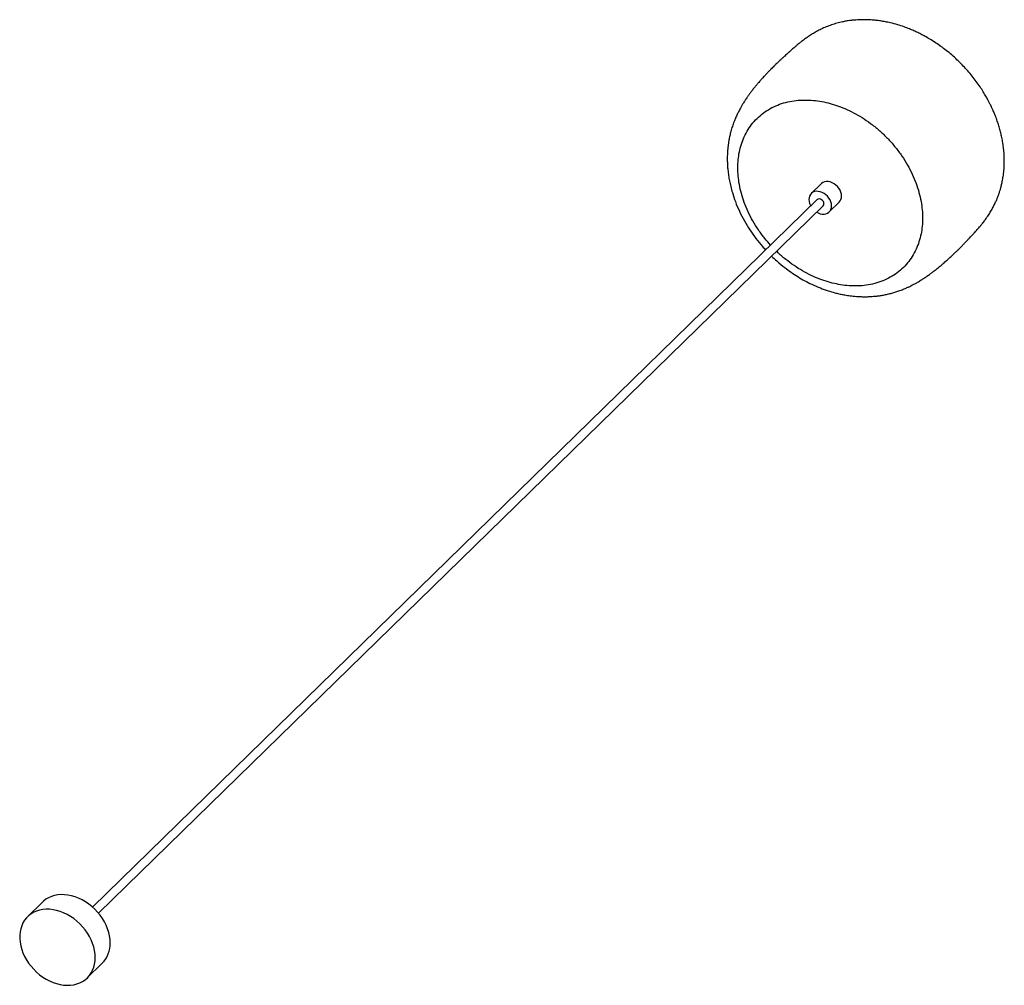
# Paper-space layout '_Trimétrica' of a CAD drawing. Header units: millimetres. Extents: x -1103 to -181, y -961 to -58.
import ezdxf

# ---------------------------------------------------------------- set-up
doc = ezdxf.new("R2010")
doc.units = ezdxf.units.MM

psp = doc.layouts.new('_Trimétrica')

# ---------------------------------------------------------------- linework, layer by layer
at = {"color": 7, "linetype": 'Continuous', "lineweight": 25}
for p, q in [((-352.33, -211.24), (-361.66, -220.35)), ((-356.07, -226.07), (-1034.53, -888.26)), ((-344.9, -237.52), (-335.56, -228.41)), ((-1028.94, -893.99), (-350.49, -231.8)), ((-1081.26, -883.57), (-1095.26, -897.24)), ((-1039.38, -954.49), (-1025.38, -940.82))]:
    psp.add_line(p, q, dxfattribs=at)
at = {"color": 7, "linetype": 'Continuous', "lineweight": 25, "flags": 128}
for points in [[(-333.33, -222.71), (-333.49, -220.88), (-333.97, -219.02), (-334.75, -217.18), (-335.82, -215.42), (-337.12, -213.8), (-338.64, -212.36), (-340.32, -211.15), (-342.1, -210.2), (-343.95, -209.54), (-345.79, -209.19), (-347.58, -209.17), (-349.25, -209.48), (-350.77, -210.09), (-352.08, -211), (-352.33, -211.24)], [(-342.67, -231.82), (-342.83, -229.99), (-343.31, -228.13), (-344.09, -226.29), (-345.15, -224.53), (-346.46, -222.91), (-347.97, -221.47), (-349.65, -220.26), (-351.44, -219.31), (-353.28, -218.65), (-355.12, -218.3), (-356.91, -218.28), (-358.59, -218.59), (-360.1, -219.2), (-361.41, -220.11), (-362.47, -221.29), (-363.25, -222.71), (-363.73, -224.31), (-363.89, -226.05), (-363.73, -227.88), (-363.25, -229.74), (-362.47, -231.58), (-362.21, -232.06)], [(-349.74, -229.9), (-349.9, -228.84), (-350.36, -227.8), (-351.07, -226.85), (-351.99, -226.1), (-353.02, -225.59), (-354.07, -225.38), (-355.05, -225.49), (-355.87, -225.9), (-356.07, -226.07)], [(-356.62, -237.79), (-355.12, -238.56), (-353.28, -239.22), (-351.44, -239.57), (-349.65, -239.59), (-347.97, -239.29), (-346.46, -238.67), (-345.15, -237.76), (-344.09, -236.58), (-343.31, -235.16), (-342.83, -233.56), (-342.67, -231.82)], [(-1017.95, -921.81), (-1018.1, -918.56), (-1018.57, -915.25), (-1019.34, -911.92), (-1020.41, -908.58), (-1021.76, -905.28), (-1023.4, -902.04), (-1025.3, -898.89), (-1027.44, -895.86), (-1029.82, -892.96), (-1032.4, -890.24), (-1035.16, -887.71), (-1038.08, -885.4), (-1041.14, -883.32), (-1044.3, -881.5), (-1047.54, -879.94), (-1050.84, -878.67), (-1054.15, -877.7), (-1057.46, -877.02), (-1060.73, -876.66), (-1063.94, -876.61), (-1067.05, -876.87), (-1070.05, -877.44), (-1072.89, -878.32), (-1075.56, -879.49), (-1078.04, -880.95), (-1080.3, -882.69), (-1081.26, -883.57)], [(-1031.95, -935.48), (-1032.1, -932.23), (-1032.57, -928.92), (-1033.34, -925.58), (-1034.41, -922.25), (-1035.77, -918.95), (-1037.4, -915.71), (-1039.3, -912.56), (-1041.44, -909.52), (-1043.82, -906.63), (-1046.4, -903.91), (-1049.16, -901.38), (-1052.08, -899.07), (-1055.14, -896.99), (-1058.3, -895.16), (-1061.54, -893.61), (-1064.84, -892.34), (-1068.15, -891.36), (-1071.46, -890.69), (-1074.73, -890.32), (-1077.94, -890.27), (-1081.05, -890.53), (-1084.05, -891.11), (-1086.89, -891.98), (-1089.57, -893.16), (-1092.04, -894.62), (-1094.31, -896.36), (-1096.33, -898.35), (-1098.1, -900.59), (-1099.6, -903.05), (-1100.81, -905.71), (-1101.73, -908.55), (-1102.35, -911.54), (-1102.66, -914.65), (-1102.66, -917.87), (-1102.35, -921.15), (-1101.73, -924.48), (-1100.81, -927.82), (-1099.6, -931.14), (-1098.1, -934.41), (-1096.33, -937.61), (-1094.31, -940.71), (-1092.04, -943.67), (-1089.57, -946.48), (-1086.89, -949.11), (-1084.05, -951.53), (-1081.05, -953.73), (-1077.94, -955.69), (-1074.73, -957.38), (-1071.46, -958.79), (-1068.15, -959.92), (-1064.84, -960.74), (-1061.54, -961.26), (-1058.3, -961.47), (-1055.14, -961.36), (-1052.08, -960.95), (-1049.16, -960.22), (-1046.4, -959.2), (-1043.82, -957.88), (-1041.44, -956.27), (-1039.3, -954.41), (-1037.4, -952.29), (-1035.77, -949.94), (-1034.41, -947.37), (-1033.34, -944.62), (-1032.57, -941.7), (-1032.1, -938.65), (-1031.95, -935.48)]]:
    psp.add_lwpolyline(points, dxfattribs=at)
at = {"color": 7, "linetype": 'Continuous', "lineweight": 25}
for centre, radius, start, end in [((-352.3, -229.99), 2.56, 315.10991, 2.15584), ((-341.13, -222.95), 7.8, 315.53024, 1.73552), ((-1043.83, -922.65), 25.9, 315.42382, 1.84193)]:
    psp.add_arc(centre, radius, start, end, dxfattribs=at)
for points, knots in [([(-181.23, -197.31), (-181.11, -194.99), (-180.87, -190.57), (-181.07, -184.18), (-181.56, -178.38), (-182.29, -173.03), (-183.18, -168.14), (-184.23, -163.53), (-185.39, -159.15), (-186.74, -154.73), (-188.28, -150.29), (-189.94, -146.01), (-191.46, -142.44), (-192.71, -139.71), (-193.62, -137.81), (-194.37, -136.29), (-195.25, -134.57), (-196.49, -132.23), (-198.32, -128.94), (-200.74, -124.9), (-203.74, -120.26), (-207.22, -115.33), (-211.03, -110.39), (-215.06, -105.59), (-219.38, -100.85), (-223.99, -96.2), (-228.9, -91.68), (-233.95, -87.42), (-239, -83.53), (-244.16, -79.89), (-249.16, -76.67), (-253.85, -73.92), (-258.05, -71.65), (-261.87, -69.74), (-265.78, -67.93), (-270.05, -66.13), (-275.1, -64.21), (-281.03, -62.27), (-286.87, -60.71), (-292.25, -59.56), (-296.73, -58.79), (-300.79, -58.26), (-304.33, -57.92), (-307.32, -57.73), (-309.76, -57.65), (-311.63, -57.62), (-312.93, -57.63), (-313.93, -57.66), (-315, -57.7), (-316.52, -57.74), (-318.76, -57.84), (-321.68, -58.04), (-325.14, -58.39), (-328.79, -58.93), (-332.98, -59.73), (-337.61, -60.86), (-342.74, -62.44), (-347.68, -64.31), (-352.3, -66.37), (-356.56, -68.56), (-360.56, -70.88), (-364, -73.1), (-366.76, -75.03), (-369.02, -76.7), (-371.04, -78.26), (-373.31, -80.08), (-375.84, -82.21), (-378.44, -84.44), (-380.94, -86.63), (-383.11, -88.56), (-384.9, -90.17), (-386.6, -91.71), (-388.38, -93.36), (-390.1, -94.95), (-391.61, -96.39), (-393.11, -97.81), (-394.76, -99.41), (-396.51, -101.12), (-398.16, -102.76), (-399.76, -104.37), (-401.5, -106.15), (-403.43, -108.17), (-405.3, -110.16), (-406.85, -111.85), (-408.15, -113.28), (-409.42, -114.71), (-410.94, -116.45), (-412.76, -118.58), (-414.82, -121.09), (-416.92, -123.73), (-418.85, -126.28), (-420.52, -128.57), (-421.93, -130.6), (-423.29, -132.61), (-424.72, -134.82), (-426.21, -137.26), (-427.48, -139.46), (-428.55, -141.41), (-429.67, -143.53), (-431.07, -146.37), (-432.55, -149.65), (-434.08, -153.45), (-435.54, -157.55), (-436.88, -162.01), (-437.93, -166.25), (-438.72, -170.16), (-439.29, -173.65), (-439.72, -177.11), (-440.07, -180.97), (-440.27, -185.31), (-440.28, -189.81), (-440.1, -194.12), (-439.73, -198.67), (-439.14, -203.42), (-438.25, -208.6), (-437.08, -213.91), (-435.32, -220.41), (-432.7, -228.18), (-428.98, -237.03), (-424.43, -245.92), (-419.25, -254.47), (-413.54, -262.49), (-408.57, -268.73), (-405.35, -272.13), (-404.35, -273.19)], [0, 0, 0, 0, 0.014345, 0.027278, 0.039142, 0.049904, 0.06043, 0.069315, 0.078297, 0.087368, 0.096522, 0.105732, 0.11389, 0.118881, 0.122893, 0.125919, 0.128553, 0.133911, 0.141017, 0.149885, 0.160523, 0.172085, 0.183684, 0.195305, 0.206931, 0.219321, 0.231679, 0.243987, 0.256145, 0.267276, 0.279442, 0.289709, 0.298148, 0.306611, 0.314202, 0.322914, 0.333386, 0.345537, 0.359349, 0.369044, 0.378349, 0.386629, 0.393833, 0.399919, 0.404852, 0.408609, 0.411177, 0.412572, 0.414174, 0.41732, 0.422061, 0.428432, 0.436464, 0.445291, 0.453335, 0.464637, 0.475742, 0.486947, 0.497163, 0.506982, 0.51595, 0.523967, 0.530661, 0.534988, 0.539511, 0.54496, 0.551536, 0.559622, 0.567895, 0.57468, 0.579862, 0.585105, 0.591122, 0.597149, 0.601733, 0.605923, 0.611587, 0.617703, 0.622917, 0.627557, 0.633013, 0.639514, 0.646016, 0.651013, 0.654441, 0.658324, 0.66302, 0.668791, 0.675341, 0.682465, 0.688483, 0.693689, 0.698526, 0.702328, 0.707145, 0.713195, 0.71818, 0.721329, 0.725598, 0.731867, 0.739453, 0.746297, 0.755571, 0.764769, 0.773964, 0.781961, 0.788786, 0.795313, 0.803276, 0.812599, 0.821969, 0.830677, 0.83873, 0.849519, 0.85938, 0.870105, 0.881809, 0.898967, 0.917817, 0.936886, 0.955638, 0.974001, 0.991908, 1, 1, 1, 1]), ([(-430.41, -196.33), (-430.34, -193.83), (-430.2, -188.76), (-429.07, -181.34), (-427.19, -174.04), (-424.45, -167), (-420.86, -160.33), (-416.42, -154.17), (-411.18, -148.63), (-405.19, -143.82), (-398.55, -139.82), (-391.37, -136.69), (-383.77, -134.46), (-375.88, -133.12), (-367.84, -132.66), (-359.78, -133.01), (-351.81, -134.12), (-343.95, -135.91), (-336.08, -138.39), (-328.11, -141.62), (-320.05, -145.65), (-312.01, -150.48), (-304.13, -156.1), (-296.52, -162.47), (-289.34, -169.5), (-282.7, -177.11), (-276.71, -185.17), (-271.47, -193.56), (-267.03, -202.14), (-263.44, -210.75), (-260.71, -219.29), (-258.81, -227.62), (-257.72, -235.64), (-257.37, -243.36), (-257.72, -250.88), (-258.81, -258.31), (-260.71, -265.61), (-263.44, -272.65), (-267.03, -279.32), (-271.47, -285.48), (-276.71, -291.02), (-282.7, -295.83), (-289.34, -299.83), (-296.52, -302.96), (-304.13, -305.19), (-312.01, -306.53), (-320.05, -306.99), (-328.11, -306.64), (-336.08, -305.53), (-343.95, -303.74), (-351.81, -301.26), (-359.78, -298.03), (-367.84, -294), (-375.88, -289.17), (-383.75, -283.52), (-389.87, -278.55), (-393.15, -275.28), (-394.08, -274.35)], [0, 0, 0, 0, 0.016876, 0.034321, 0.052284, 0.070702, 0.089503, 0.1086, 0.127901, 0.147304, 0.166708, 0.186009, 0.205106, 0.223906, 0.242325, 0.260288, 0.277732, 0.294609, 0.311485, 0.32893, 0.346892, 0.365311, 0.384112, 0.403209, 0.422509, 0.441913, 0.461317, 0.480617, 0.499715, 0.518515, 0.536934, 0.554897, 0.572341, 0.589217, 0.606094, 0.623538, 0.641501, 0.65992, 0.67872, 0.697818, 0.717118, 0.736522, 0.755926, 0.775226, 0.794323, 0.813124, 0.831543, 0.849505, 0.86695, 0.883826, 0.900703, 0.918147, 0.93611, 0.954529, 0.973329, 0.992426, 1, 1, 1, 1]), ([(-399.69, -268.64), (-401.52, -266.61), (-405.61, -262.07), (-411.17, -254.47), (-416.43, -246.09), (-420.86, -237.51), (-424.45, -228.9), (-427.19, -220.36), (-429.07, -212.04), (-430.2, -204.01), (-430.34, -198.86), (-430.41, -196.33)], [0, 0, 0, 0, 0.096658, 0.215651, 0.334011, 0.451125, 0.566419, 0.679371, 0.789527, 0.896506, 1, 1, 1, 1]), ([(-398.77, -278.92), (-397.18, -280.46), (-393.25, -284.26), (-387.1, -289.28), (-380.48, -294.14), (-374.24, -298.22), (-367.82, -301.96), (-360.79, -305.54), (-353.49, -308.72), (-346.22, -311.33), (-340.4, -313.04), (-335.57, -314.23), (-331.23, -315.13), (-326.29, -315.95), (-320.79, -316.58), (-315.5, -316.9), (-310.92, -316.95), (-307.46, -316.85), (-304.57, -316.68), (-301.78, -316.44), (-298.62, -316.07), (-295.04, -315.52), (-291.14, -314.76), (-287.24, -313.83), (-283.34, -312.72), (-279.5, -311.45), (-275.76, -310.03), (-272.41, -308.61), (-269.67, -307.33), (-267.25, -306.13), (-264.87, -304.88), (-262.53, -303.57), (-260.48, -302.36), (-258.28, -301.01), (-255.63, -299.31), (-252.59, -297.23), (-249.73, -295.16), (-247.03, -293.13), (-244.34, -291.03), (-241.3, -288.55), (-238.12, -285.86), (-235.04, -283.16), (-232.16, -280.54), (-229.51, -278.08), (-226.96, -275.65), (-224.47, -273.23), (-222.04, -270.82), (-219.69, -268.45), (-217.42, -266.11), (-215.32, -263.91), (-213.41, -261.89), (-211.9, -260.26), (-210.39, -258.63), (-208.77, -256.85), (-207.08, -254.97), (-205.57, -253.27), (-204.29, -251.78), (-203.26, -250.55), (-202.34, -249.44), (-201.31, -248.16), (-199.83, -246.25), (-198.15, -243.97), (-196.49, -241.59), (-195.19, -239.59), (-194.05, -237.77), (-192.64, -235.37), (-191.05, -232.47), (-189.41, -229.13), (-188.07, -226.09), (-186.94, -223.29), (-185.96, -220.6), (-185.05, -217.82), (-184.21, -214.92), (-183.37, -211.6), (-182.53, -207.63), (-181.73, -202.79), (-181.41, -199.22), (-181.23, -197.31)], [0, 0, 0, 0, 0.021181, 0.052517, 0.076413, 0.100577, 0.124947, 0.149062, 0.178346, 0.204231, 0.226881, 0.240039, 0.255158, 0.272399, 0.291859, 0.312928, 0.328146, 0.340445, 0.349742, 0.358776, 0.369754, 0.382933, 0.39636, 0.411222, 0.424854, 0.437949, 0.451955, 0.465126, 0.474405, 0.481561, 0.491304, 0.500477, 0.50747, 0.514144, 0.525256, 0.53794, 0.549948, 0.560155, 0.571744, 0.585329, 0.601671, 0.617381, 0.630857, 0.645814, 0.659466, 0.672184, 0.687479, 0.700877, 0.712957, 0.727731, 0.738502, 0.747418, 0.75533, 0.766109, 0.775018, 0.783798, 0.790887, 0.795271, 0.799461, 0.804712, 0.811096, 0.822733, 0.832307, 0.83946, 0.846236, 0.853909, 0.868092, 0.881015, 0.892988, 0.903184, 0.913528, 0.924024, 0.935108, 0.946794, 0.961607, 0.979403, 1, 1, 1, 1])]:
    psp.add_open_spline(points, degree=3, knots=knots, dxfattribs=at)

doc.saveas('drawing.dxf')
